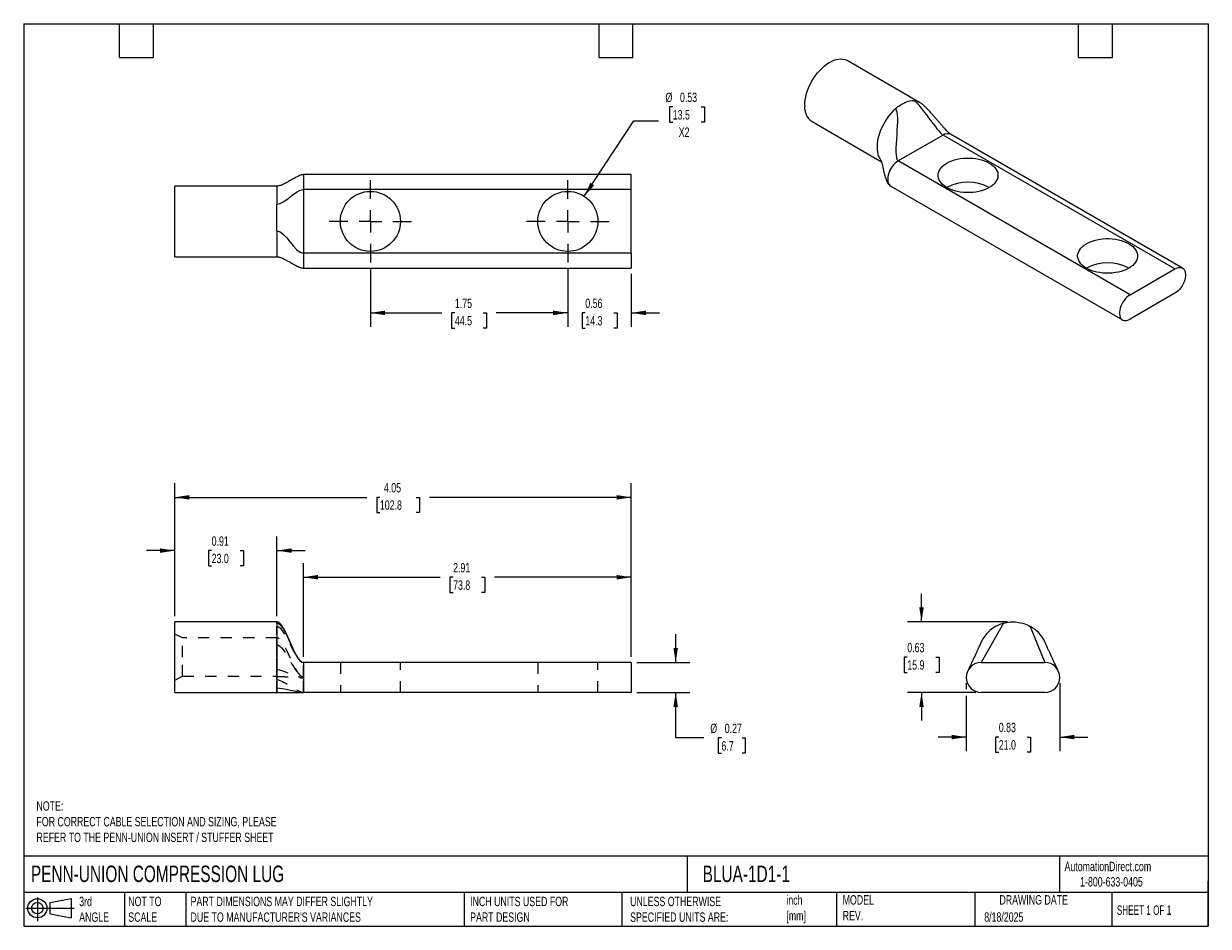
# Model space of a CAD drawing. Header units: inches. Extents: x 0.2 to 10.8, y 0.2 to 8.2.
import ezdxf

# ---------------------------------------------------------------- set-up
doc = ezdxf.new("R2010")
doc.units = ezdxf.units.IN
doc.header["$MEASUREMENT"] = 0
for name, pattern in [('SLD-Center', [0.75, 0.6, -0.05, 0.05, -0.05]), ('SLD-Dashed', [0.075, 0.05, -0.025]), ('SLD-Solid', [0])]:
    doc.linetypes.add(name, pattern=pattern)
for name, color, linetype in [('CENTER', 40, 'SLD-Center'), ('HIDDEN', 102, 'SLD-Dashed'), ('SLD-DEFPOINTS', 7, 'Continuous')]:
    doc.layers.add(name, color=color, linetype=linetype)
doc.layers.add('DIMENSIONS', color=140, linetype='SLD-Solid', lineweight=25)
doc.layers.add('TEXT', color=140, linetype='SLD-Solid', lineweight=25)
doc.styles.add('SLDTEXTSTYLE0', font='TXT', dxfattribs={"width": 0.7})
doc.styles.add('SLDTEXTSTYLE1', font='TXT', dxfattribs={"width": 0.65})
doc.dimstyles.new('SLDDIMSTYLE0', dxfattribs={"dimtxt": 0.084961, "dimasz": 0.13, "dimexe": 0, "dimexo": 0.0625, "dimgap": 0.02124, "dimtad": 0, "dimtih": 1, "dimtoh": 1, "dimrnd": 1e-09, "dimzin": 12, "dimdsep": 46, "dimtxsty": 'SLDTEXTSTYLE0', "dimsah": 1, "dimcen": 0.09, "dimadec": 0, "dimazin": 3, "dimtfac": 1, "dimtofl": 0, "dimtmove": 0, "dimatfit": 3, "dimfxl": 0, "dimfrac": 2, "dimtolj": 1, "dimtzin": 12, "dimarcsym": 0})
doc.dimstyles.new('SLDDIMSTYLE1', dxfattribs={"dimtxt": 0.084961, "dimasz": 0.13, "dimexe": 0, "dimexo": 0.0625, "dimgap": 0.02124, "dimtad": 0, "dimtih": 1, "dimtoh": 1, "dimrnd": 1e-09, "dimdsep": 46, "dimtxsty": 'SLDTEXTSTYLE0', "dimsah": 1, "dimcen": 0.09, "dimadec": 0, "dimazin": 2, "dimtfac": 1, "dimtmove": 0, "dimatfit": 0, "dimfxl": 0, "dimfrac": 2, "dimtolj": 1, "dimtzin": 12, "dimarcsym": 0})
doc.dimstyles.new('SLDDIMSTYLE2', dxfattribs={"dimtxt": 0.084961, "dimasz": 0.13, "dimexe": 0, "dimexo": 0.0625, "dimgap": 0.02124, "dimtad": 0, "dimtih": 1, "dimtoh": 1, "dimrnd": 1e-09, "dimdsep": 46, "dimtxsty": 'SLDTEXTSTYLE0', "dimsah": 1, "dimcen": 0, "dimadec": 0, "dimazin": 2, "dimtfac": 1, "dimtofl": 0, "dimtmove": 0, "dimatfit": 3, "dimfxl": 0, "dimfrac": 2, "dimtolj": 1, "dimtzin": 12, "dimarcsym": 0})

# ---------------------------------------------------------------- blocks, each defined once
blk = doc.blocks.new('Block11')
at = {"color": 7, "linetype": 'SLD-Solid', "lineweight": 18}
for p, q in [((0, 0.113), (0.428, 0.113)), ((0.102, 0.209), (0.102, 0)), ((0.216, 0.164), (0.401, 0.198)), ((0.216, 0.063), (0.216, 0.164)), ((0.401, 0.198), (0.401, 0.029)), ((0.216, 0.063), (0.401, 0.029))]:
    blk.add_line(p, q, dxfattribs=at)
for radius in [0.0846, 0.0506]:
    blk.add_circle((0.102, 0.113), radius, dxfattribs=at)
blk = doc.blocks.new('Block12')
at = {"layer": 'SLD-DEFPOINTS'}
blk.add_blockref('Block11', (0, 0), dxfattribs=at)
blk = doc.blocks.new('_D')
at = {"layer": 'DIMENSIONS'}
for p, q in [((2.729, 2.638), (2.729, 3.469)), ((5.635, 2.638), (5.635, 3.469)), ((2.729, 3.344), (3.941, 3.344)), ((4.056, 3.344), (4.027, 3.344)), ((4.027, 3.344), (4.027, 3.209)), ((4.308, 3.344), (4.337, 3.344)), ((4.337, 3.344), (4.337, 3.209)), ((5.635, 3.344), (4.423, 3.344)), ((4.027, 3.209), (4.056, 3.209)), ((4.337, 3.209), (4.308, 3.209))]:
    blk.add_line(p, q, dxfattribs=at)
for points in [[(2.729, 3.344), (2.859, 3.324), (2.859, 3.364)], [(5.635, 3.344), (5.505, 3.364), (5.505, 3.324)]]:
    blk.add_solid(points, dxfattribs=at)
at = {"layer": 'DIMENSIONS', "char_height": 0.0833, "attachment_point": 1, "style": 'SLDTEXTSTYLE0'}
for s, insert in [('2.91', (4.056, 3.47)), ('73.8', (4.056, 3.316))]:
    blk.add_mtext(s, dxfattribs=dict(at, insert=insert))
blk = doc.blocks.new('_D_1')
at = {"layer": 'DIMENSIONS'}
for p, q in [((1.589, 2.998), (1.589, 3.705)), ((2.495, 2.998), (2.495, 3.705)), ((1.589, 3.58), (1.339, 3.58)), ((1.916, 3.58), (1.887, 3.58)), ((1.887, 3.58), (1.887, 3.445)), ((2.168, 3.58), (2.197, 3.58)), ((2.197, 3.58), (2.197, 3.445)), ((2.495, 3.58), (2.745, 3.58)), ((1.887, 3.445), (1.916, 3.445)), ((2.197, 3.445), (2.168, 3.445))]:
    blk.add_line(p, q, dxfattribs=at)
for points in [[(1.589, 3.58), (1.459, 3.6), (1.459, 3.56)], [(2.495, 3.58), (2.625, 3.56), (2.625, 3.6)]]:
    blk.add_solid(points, dxfattribs=at)
at = {"layer": 'DIMENSIONS', "char_height": 0.0833, "attachment_point": 1, "style": 'SLDTEXTSTYLE0'}
for s, insert in [('0.91', (1.916, 3.706)), ('23.0', (1.916, 3.552))]:
    blk.add_mtext(s, dxfattribs=dict(at, insert=insert))
blk = doc.blocks.new('_D_2')
at = {"layer": 'DIMENSIONS'}
for p, q in [((1.589, 2.998), (1.589, 4.177)), ((5.635, 2.638), (5.635, 4.177)), ((1.589, 4.052), (3.292, 4.052)), ((3.407, 4.052), (3.379, 4.052)), ((3.379, 4.052), (3.379, 3.917)), ((3.73, 4.052), (3.759, 4.052)), ((3.759, 4.052), (3.759, 3.917)), ((5.635, 4.052), (3.846, 4.052)), ((3.379, 3.917), (3.407, 3.917)), ((3.759, 3.917), (3.73, 3.917))]:
    blk.add_line(p, q, dxfattribs=at)
for points in [[(1.589, 4.052), (1.719, 4.032), (1.719, 4.072)], [(5.635, 4.052), (5.505, 4.072), (5.505, 4.032)]]:
    blk.add_solid(points, dxfattribs=at)
at = {"layer": 'DIMENSIONS', "char_height": 0.0833, "attachment_point": 1, "style": 'SLDTEXTSTYLE0'}
for s, insert in [('4.05', (3.443, 4.179)), ('102.8', (3.407, 4.025))]:
    blk.add_mtext(s, dxfattribs=dict(at, insert=insert))
blk = doc.blocks.new('_D_3')
at = {"layer": 'DIMENSIONS'}
for p, q in [((6.029, 2.588), (6.029, 2.838)), ((5.685, 2.588), (6.154, 2.588)), ((5.685, 2.323), (6.154, 2.323)), ((6.029, 1.919), (6.029, 2.323)), ((6.279, 1.919), (6.029, 1.919)), ((6.435, 1.919), (6.407, 1.919)), ((6.407, 1.919), (6.407, 1.784)), ((6.617, 1.919), (6.645, 1.919)), ((6.645, 1.919), (6.645, 1.784)), ((6.407, 1.784), (6.435, 1.784)), ((6.645, 1.784), (6.617, 1.784))]:
    blk.add_line(p, q, dxfattribs=at)
for points in [[(6.029, 2.588), (6.049, 2.718), (6.009, 2.718)], [(6.029, 2.323), (6.009, 2.193), (6.049, 2.193)]]:
    blk.add_solid(points, dxfattribs=at)
at = {"layer": 'DIMENSIONS', "char_height": 0.0833, "attachment_point": 1, "style": 'SLDTEXTSTYLE0'}
for s, insert in [('%%c', (6.336, 2.046)), ('0.27', (6.464, 2.046)), ('6.7', (6.435, 1.891))]:
    blk.add_mtext(s, dxfattribs=dict(at, insert=insert))
blk = doc.blocks.new('_D_4')
at = {"layer": 'DIMENSIONS'}
for p, q in [((8.208, 2.948), (8.208, 3.198)), ((8.969, 2.948), (8.083, 2.948)), ((8.082, 2.636), (8.054, 2.636)), ((8.054, 2.636), (8.054, 2.501)), ((8.335, 2.636), (8.363, 2.636)), ((8.363, 2.636), (8.363, 2.501)), ((8.054, 2.501), (8.082, 2.501)), ((8.363, 2.501), (8.335, 2.501)), ((8.688, 2.323), (8.083, 2.323)), ((8.208, 2.323), (8.208, 2.073))]:
    blk.add_line(p, q, dxfattribs=at)
for points in [[(8.208, 2.948), (8.228, 3.078), (8.188, 3.078)], [(8.208, 2.323), (8.188, 2.193), (8.228, 2.193)]]:
    blk.add_solid(points, dxfattribs=at)
at = {"layer": 'DIMENSIONS', "char_height": 0.0833, "attachment_point": 1, "style": 'SLDTEXTSTYLE0'}
for s, insert in [('0.63', (8.082, 2.762)), ('15.9', (8.082, 2.608))]:
    blk.add_mtext(s, dxfattribs=dict(at, insert=insert))
blk = doc.blocks.new('_D_5')
at = {"layer": 'DIMENSIONS'}
for p, q in [((8.605, 2.406), (8.605, 2.353)), ((9.433, 2.406), (9.433, 1.802)), ((8.605, 2.293), (8.605, 1.802)), ((8.605, 1.927), (8.355, 1.927)), ((8.893, 1.927), (8.864, 1.927)), ((8.864, 1.927), (8.864, 1.792)), ((9.145, 1.927), (9.174, 1.927)), ((9.174, 1.927), (9.174, 1.792)), ((9.433, 1.927), (9.683, 1.927)), ((8.864, 1.792), (8.893, 1.792)), ((9.174, 1.792), (9.145, 1.792))]:
    blk.add_line(p, q, dxfattribs=at)
for points in [[(8.605, 1.927), (8.475, 1.947), (8.475, 1.907)], [(9.433, 1.927), (9.563, 1.907), (9.563, 1.947)]]:
    blk.add_solid(points, dxfattribs=at)
at = {"layer": 'DIMENSIONS', "char_height": 0.0833, "attachment_point": 1, "style": 'SLDTEXTSTYLE0'}
for s, insert in [('0.83', (8.893, 2.054)), ('21.0', (8.893, 1.9))]:
    blk.add_mtext(s, dxfattribs=dict(at, insert=insert))
blk = doc.blocks.new('_D_6')
at = {"layer": 'DIMENSIONS'}
for p, q in [((3.323, 6.082), (3.323, 5.562)), ((5.073, 6.082), (5.073, 5.562)), ((3.323, 5.687), (3.957, 5.687)), ((4.072, 5.687), (4.043, 5.687)), ((4.043, 5.687), (4.043, 5.552)), ((4.324, 5.687), (4.353, 5.687)), ((4.353, 5.687), (4.353, 5.552)), ((5.073, 5.687), (4.439, 5.687)), ((4.043, 5.552), (4.072, 5.552)), ((4.353, 5.552), (4.324, 5.552))]:
    blk.add_line(p, q, dxfattribs=at)
for points in [[(3.323, 5.687), (3.453, 5.667), (3.453, 5.707)], [(5.073, 5.687), (4.943, 5.707), (4.943, 5.667)]]:
    blk.add_solid(points, dxfattribs=at)
at = {"layer": 'DIMENSIONS', "char_height": 0.0833, "attachment_point": 1, "style": 'SLDTEXTSTYLE0'}
for s, insert in [('1.75', (4.072, 5.813)), ('44.5', (4.072, 5.659))]:
    blk.add_mtext(s, dxfattribs=dict(at, insert=insert))
blk = doc.blocks.new('_D_7')
at = {"layer": 'DIMENSIONS'}
for p, q in [((5.073, 6.082), (5.073, 5.562)), ((5.635, 6.034), (5.635, 5.562)), ((5.073, 5.687), (4.823, 5.687)), ((5.228, 5.687), (5.199, 5.687)), ((5.199, 5.687), (5.199, 5.552)), ((5.48, 5.687), (5.509, 5.687)), ((5.509, 5.687), (5.509, 5.552)), ((5.635, 5.687), (5.885, 5.687)), ((5.199, 5.552), (5.228, 5.552)), ((5.509, 5.552), (5.48, 5.552))]:
    blk.add_line(p, q, dxfattribs=at)
for points in [[(5.073, 5.687), (4.943, 5.707), (4.943, 5.667)], [(5.635, 5.687), (5.765, 5.667), (5.765, 5.707)]]:
    blk.add_solid(points, dxfattribs=at)
at = {"layer": 'DIMENSIONS', "char_height": 0.0833, "attachment_point": 1, "style": 'SLDTEXTSTYLE0'}
for s, insert in [('0.56', (5.228, 5.813)), ('14.3', (5.228, 5.659))]:
    blk.add_mtext(s, dxfattribs=dict(at, insert=insert))
blk = doc.blocks.new('_D_8')
at = {"layer": 'DIMENSIONS'}
for p, q in [((6.003, 7.512), (5.974, 7.512)), ((5.974, 7.512), (5.974, 7.377)), ((6.255, 7.512), (6.284, 7.512)), ((6.284, 7.512), (6.284, 7.377)), ((5.219, 6.72), (5.658, 7.389)), ((5.658, 7.389), (5.876, 7.389)), ((5.974, 7.377), (6.003, 7.377)), ((6.284, 7.377), (6.255, 7.377))]:
    blk.add_line(p, q, dxfattribs=at)
blk.add_solid([(5.219, 6.72), (5.307, 6.818), (5.273, 6.84)], dxfattribs=at)
at = {"layer": 'DIMENSIONS', "char_height": 0.0833, "attachment_point": 1, "style": 'SLDTEXTSTYLE0'}
for s, insert in [('%%c', (5.939, 7.639)), ('0.53', (6.067, 7.639)), ('13.5', (6.003, 7.484)), ('X2', (6.056, 7.33))]:
    blk.add_mtext(s, dxfattribs=dict(at, insert=insert))
blk = doc.blocks.new('SW_CENTERMARKSYMBOL_0')
at = {"layer": 'CENTER', "color": 0}
for p, q in [((0, 0.2), (0, 0.365625)), ((-0.2, 0), (-0.365625, 0)), ((0, 0), (-0.1, 0)), ((0, 0), (0, 0.1)), ((0, 0), (0, -0.1)), ((0, 0), (0.1, 0)), ((0.2, 0), (0.365625, 0)), ((0, -0.2), (0, -0.365625))]:
    blk.add_line(p, q, dxfattribs=at)
blk = doc.blocks.new('SW_CENTERMARKSYMBOL_1')
at = {"layer": 'CENTER', "color": 0}
for p, q in [((0, 0.2), (0, 0.365625)), ((-0.2, 0), (-0.365625, 0)), ((0, 0), (-0.1, 0)), ((0, 0), (0, 0.1)), ((0, 0), (0, -0.1)), ((0, 0), (0.1, 0)), ((0.2, 0), (0.365625, 0)), ((0, -0.2), (0, -0.365625))]:
    blk.add_line(p, q, dxfattribs=at)

msp = doc.modelspace()

# ---------------------------------------------------------------- linework, layer by layer
for p, q in [((8.191, 7.553), (7.55, 7.923)), ((7.238, 7.382), (7.852, 7.027)), ((8.399, 7.263), (8.001, 7.034)), ((10.454, 6.077), (8.399, 7.263)), ((10.52, 6.084), (8.465, 7.27)), ((10.056, 5.847), (8.001, 7.034)), ((5.635, 6.912), (2.729, 6.912)), ((2.729, 6.912), (2.729, 6.779)), ((5.635, 6.779), (5.635, 6.912)), ((2.495, 6.81), (1.589, 6.81)), ((1.589, 6.185), (1.589, 6.81)), ((2.495, 6.81), (2.495, 6.651)), ((2.729, 6.779), (2.729, 6.216)), ((5.635, 6.779), (2.729, 6.779)), ((5.635, 6.216), (5.635, 6.779)), ((7.935, 6.811), (9.99, 5.624)), ((2.495, 6.414), (2.495, 6.185)), ((5.635, 6.216), (2.729, 6.216)), ((2.729, 6.216), (2.729, 6.084)), ((5.635, 6.216), (5.635, 6.084)), ((1.589, 6.185), (2.495, 6.185)), ((2.729, 6.084), (5.635, 6.084)), ((10.056, 5.847), (10.454, 6.077)), ((10.454, 5.861), (10.056, 5.631)), ((2.495, 2.948), (1.589, 2.948)), ((1.589, 2.636), (1.589, 2.948)), ((2.495, 2.937), (2.495, 2.363)), ((1.589, 2.323), (1.589, 2.636)), ((2.729, 2.588), (2.729, 2.323)), ((5.635, 2.588), (2.729, 2.588)), ((5.635, 2.588), (5.635, 2.323)), ((8.738, 2.588), (9.301, 2.588)), ((1.589, 2.323), (2.495, 2.323)), ((2.495, 2.363), (2.495, 2.323)), ((5.635, 2.323), (2.729, 2.323)), ((9.301, 2.323), (8.738, 2.323))]:
    msp.add_line(p, q)
at = {"flags": 128}
for points in [[(7.173, 7.525), (7.174, 7.55), (7.177, 7.576), (7.182, 7.603), (7.189, 7.631), (7.198, 7.658), (7.209, 7.686), (7.222, 7.713), (7.236, 7.74), (7.252, 7.765), (7.269, 7.79), (7.287, 7.814), (7.306, 7.836), (7.326, 7.856), (7.346, 7.874), (7.367, 7.891), (7.389, 7.905), (7.41, 7.916), (7.431, 7.926), (7.452, 7.932), (7.472, 7.936), (7.492, 7.938), (7.511, 7.937), (7.528, 7.933), (7.545, 7.926), (7.55, 7.923)], [(7.975, 7.494), (7.955, 7.474), (7.935, 7.453), (7.916, 7.43), (7.898, 7.405), (7.882, 7.379), (7.867, 7.352), (7.854, 7.325), (7.842, 7.297), (7.832, 7.269), (7.825, 7.241), (7.819, 7.214), (7.815, 7.187), (7.814, 7.161), (7.814, 7.136), (7.817, 7.113), (7.822, 7.091), (7.829, 7.071), (7.838, 7.054), (7.848, 7.038), (7.849, 7.037)], [(8.432, 6.798), (8.414, 6.81), (8.397, 6.822), (8.384, 6.836), (8.372, 6.851), (8.364, 6.866), (8.358, 6.882), (8.355, 6.898), (8.355, 6.914), (8.358, 6.93), (8.364, 6.946), (8.372, 6.961), (8.384, 6.976), (8.397, 6.99), (8.414, 7.003), (8.432, 7.014), (8.453, 7.025), (8.476, 7.035), (8.5, 7.043), (8.525, 7.049), (8.551, 7.054), (8.579, 7.057), (8.606, 7.059), (8.634, 7.059), (8.662, 7.057), (8.689, 7.054), (8.715, 7.049), (8.741, 7.043), (8.765, 7.035), (8.787, 7.025), (8.808, 7.014), (8.827, 7.003), (8.843, 6.99), (8.857, 6.976), (8.868, 6.961), (8.877, 6.946), (8.883, 6.93), (8.885, 6.914), (8.885, 6.898), (8.883, 6.882), (8.877, 6.866), (8.868, 6.851), (8.857, 6.836), (8.843, 6.822), (8.827, 6.81), (8.808, 6.798), (8.787, 6.787), (8.765, 6.777), (8.741, 6.769), (8.715, 6.763), (8.689, 6.758), (8.662, 6.755), (8.634, 6.753), (8.606, 6.753), (8.579, 6.755), (8.551, 6.758), (8.525, 6.763), (8.5, 6.769), (8.476, 6.777), (8.453, 6.787), (8.432, 6.798)], [(8.001, 7.034), (7.987, 7.024), (7.974, 7.013), (7.96, 6.999), (7.948, 6.984), (7.937, 6.968), (7.928, 6.951), (7.92, 6.933), (7.914, 6.915), (7.91, 6.897), (7.908, 6.88), (7.908, 6.863), (7.91, 6.849), (7.914, 6.836), (7.92, 6.824), (7.928, 6.816), (7.935, 6.811)], [(9.67, 6.083), (9.651, 6.095), (9.635, 6.108), (9.621, 6.122), (9.61, 6.137), (9.601, 6.152), (9.595, 6.168), (9.592, 6.184), (9.592, 6.2), (9.595, 6.216), (9.601, 6.231), (9.61, 6.247), (9.621, 6.261), (9.635, 6.275), (9.651, 6.288), (9.67, 6.3), (9.69, 6.311), (9.713, 6.32), (9.737, 6.328), (9.762, 6.335), (9.789, 6.34), (9.816, 6.343), (9.844, 6.345), (9.872, 6.345), (9.899, 6.343), (9.926, 6.34), (9.953, 6.335), (9.978, 6.328), (10.002, 6.32), (10.025, 6.311), (10.045, 6.3), (10.064, 6.288), (10.08, 6.275), (10.094, 6.261), (10.106, 6.247), (10.114, 6.231), (10.12, 6.216), (10.123, 6.2), (10.123, 6.184), (10.12, 6.168), (10.114, 6.152), (10.106, 6.137), (10.094, 6.122), (10.08, 6.108), (10.064, 6.095), (10.045, 6.083), (10.025, 6.072), (10.002, 6.063), (9.978, 6.055), (9.953, 6.048), (9.926, 6.044), (9.899, 6.04), (9.872, 6.039), (9.844, 6.039), (9.816, 6.04), (9.789, 6.044), (9.762, 6.048), (9.737, 6.055), (9.713, 6.063), (9.69, 6.072), (9.67, 6.083)], [(10.454, 6.077), (10.468, 6.084), (10.482, 6.088), (10.495, 6.09), (10.507, 6.089), (10.518, 6.085), (10.527, 6.079), (10.535, 6.07), (10.541, 6.059), (10.545, 6.046), (10.548, 6.031), (10.548, 6.015), (10.545, 5.998), (10.541, 5.98), (10.535, 5.962), (10.527, 5.944), (10.518, 5.926), (10.507, 5.91), (10.495, 5.895), (10.482, 5.882), (10.468, 5.87), (10.454, 5.861)], [(10.056, 5.847), (10.042, 5.838), (10.028, 5.827), (10.015, 5.813), (10.003, 5.798), (9.992, 5.782), (9.983, 5.764), (9.975, 5.746), (9.969, 5.728), (9.965, 5.71), (9.963, 5.693), (9.963, 5.677), (9.965, 5.662), (9.969, 5.649), (9.975, 5.638), (9.983, 5.629), (9.992, 5.623), (10.003, 5.619), (10.015, 5.618), (10.028, 5.62), (10.042, 5.624), (10.056, 5.631)]]:
    msp.add_lwpolyline(points, dxfattribs=at)
for centre in [(3.323, 6.498), (5.073, 6.498)]:
    msp.add_circle(centre, 0.266)
for centre, radius, start, end in [((8.136, 7.457), 0.111, 60.3353, 86.3617), ((7.328, 7.509), 0.156, 174.0991, 234.5888), ((8.438, 7.21), 0.0655, 65.1337, 126.1767), ((8.62, 6.439), 0.405, 62.3038, 117.6962), ((9.858, 5.725), 0.405, 62.3038, 117.6962), ((9.019, 2.636), 0.313, 105.6037, 157.0985), ((9.019, 2.636), 0.313, 26.0065, 60.6037), ((8.738, 2.456), 0.133, 90, 270), ((9.301, 2.456), 0.133, 270, 90)]:
    msp.add_arc(centre, radius, start, end)
for points, knots in [([(7.975, 7.494), (8.003, 7.519), (8.033, 7.539), (8.09, 7.564), (8.118, 7.57), (8.143, 7.568)], [0, 0, 0, 0, 0.5, 0.5, 1, 1, 1, 1]), ([(8.466, 7.27), (8.465, 7.27), (8.464, 7.271), (8.46, 7.274), (8.454, 7.279), (8.446, 7.287), (8.439, 7.294), (8.432, 7.301), (8.421, 7.313), (8.405, 7.33), (8.387, 7.35), (8.369, 7.371), (8.35, 7.393), (8.33, 7.416), (8.31, 7.439), (8.292, 7.459), (8.279, 7.473), (8.269, 7.484), (8.261, 7.493), (8.248, 7.506), (8.232, 7.522), (8.213, 7.538), (8.198, 7.549), (8.191, 7.553)], [0, 0, 0, 0, 0.013622, 0.025549, 0.046374, 0.079973, 0.09985, 0.114847, 0.156358, 0.215428, 0.283643, 0.354781, 0.426905, 0.498295, 0.586099, 0.655805, 0.707983, 0.72824, 0.758491, 0.80632, 0.867658, 0.935627, 1, 1, 1, 1]), ([(7.849, 7.038), (7.849, 7.038), (7.849, 7.038), (7.852, 7.029), (7.855, 7.017), (7.859, 7.001), (7.864, 6.981), (7.87, 6.954), (7.876, 6.93), (7.881, 6.909), (7.887, 6.89), (7.894, 6.87), (7.901, 6.851), (7.91, 6.835), (7.921, 6.82), (7.93, 6.814), (7.935, 6.811)], [0, 0, 0, 0, 0.051062, 0.1238753, 0.1839445, 0.2394463, 0.3289073, 0.4311629, 0.5396971, 0.5955154, 0.6634517, 0.7434281, 0.8076396, 0.8724962, 0.9362963, 1, 1, 1, 1]), ([(2.729, 6.912), (2.727, 6.912), (2.723, 6.912), (2.716, 6.91), (2.702, 6.907), (2.684, 6.899), (2.665, 6.889), (2.648, 6.88), (2.631, 6.87), (2.615, 6.861), (2.6, 6.852), (2.587, 6.845), (2.574, 6.838), (2.56, 6.831), (2.544, 6.823), (2.529, 6.817), (2.515, 6.813), (2.503, 6.811), (2.498, 6.81), (2.495, 6.81)], [0, 0, 0, 0, 0.017334, 0.035229, 0.074327, 0.162696, 0.255798, 0.341565, 0.412546, 0.49909, 0.572174, 0.624246, 0.682564, 0.758442, 0.822578, 0.887647, 0.947691, 0.974584, 1, 1, 1, 1]), ([(2.495, 6.414), (2.495, 6.453), (2.495, 6.495), (2.495, 6.576), (2.495, 6.616), (2.495, 6.651)], [0, 0, 0, 0, 0.5, 0.5, 1, 1, 1, 1]), ([(2.495, 6.185), (2.497, 6.185), (2.504, 6.185), (2.515, 6.182), (2.531, 6.177), (2.549, 6.169), (2.569, 6.159), (2.585, 6.15), (2.601, 6.142), (2.617, 6.133), (2.635, 6.122), (2.654, 6.111), (2.674, 6.101), (2.691, 6.093), (2.707, 6.087), (2.72, 6.084), (2.726, 6.084), (2.729, 6.084)], [0, 0, 0, 0, 0.023583, 0.063924, 0.109706, 0.208176, 0.301723, 0.378959, 0.443024, 0.516108, 0.60631, 0.710034, 0.792079, 0.871826, 0.942278, 0.972444, 1, 1, 1, 1]), ([(2.729, 2.588), (2.726, 2.588), (2.72, 2.589), (2.709, 2.595), (2.697, 2.607), (2.685, 2.623), (2.675, 2.64), (2.667, 2.653), (2.659, 2.667), (2.652, 2.682), (2.645, 2.696), (2.639, 2.708), (2.632, 2.724), (2.622, 2.745), (2.611, 2.771), (2.598, 2.8), (2.583, 2.833), (2.567, 2.867), (2.55, 2.898), (2.533, 2.923), (2.518, 2.939), (2.505, 2.947), (2.498, 2.948), (2.495, 2.948)], [0, 0, 0, 0, 0.025547, 0.04994, 0.096164, 0.138254, 0.174959, 0.2185, 0.258805, 0.295281, 0.342166, 0.380987, 0.421075, 0.46845, 0.526076, 0.594922, 0.67385, 0.757507, 0.835634, 0.903748, 0.958361, 0.980442, 1, 1, 1, 1]), ([(2.495, 2.937), (2.495, 2.94), (2.495, 2.943), (2.495, 2.947), (2.495, 2.948), (2.495, 2.948)], [0, 0, 0, 0, 0.5, 0.5, 1, 1, 1, 1]), ([(8.935, 2.937), (8.974, 2.948), (9.016, 2.951), (9.097, 2.941), (9.137, 2.928), (9.172, 2.908)], [0, 0, 0, 0, 0.5, 0.5, 1, 1, 1, 1]), ([(8.731, 2.758), (8.731, 2.758), (8.732, 2.758), (8.73, 2.755), (8.726, 2.746), (8.719, 2.731), (8.712, 2.716), (8.707, 2.704), (8.702, 2.693), (8.695, 2.678), (8.685, 2.656), (8.673, 2.63), (8.66, 2.603), (8.649, 2.58), (8.641, 2.561), (8.634, 2.547), (8.63, 2.539), (8.628, 2.533), (8.625, 2.527), (8.622, 2.521), (8.621, 2.519), (8.621, 2.519), (8.621, 2.519)], [0, 0, 0, 0, 0.007792, 0.032428, 0.084705, 0.164194, 0.220708, 0.260427, 0.301295, 0.343009, 0.431698, 0.535517, 0.633619, 0.722594, 0.797875, 0.84401, 0.878667, 0.893698, 0.924434, 0.96934, 0.994597, 1, 1, 1, 1]), ([(9.416, 2.52), (9.416, 2.52), (9.416, 2.52), (9.415, 2.524), (9.409, 2.537), (9.398, 2.56), (9.385, 2.588), (9.373, 2.615), (9.36, 2.642), (9.348, 2.668), (9.338, 2.689), (9.331, 2.704), (9.325, 2.717), (9.319, 2.731), (9.312, 2.746), (9.307, 2.758), (9.302, 2.767), (9.3, 2.772), (9.3, 2.773), (9.3, 2.773)], [0, 0, 0, 0, 0.0055435, 0.0318779, 0.0917633, 0.19378, 0.2959465, 0.3934208, 0.4807572, 0.5801177, 0.6705943, 0.7013993, 0.747337, 0.80725, 0.8579817, 0.909744, 0.9580668, 0.9798084, 1, 1, 1, 1]), ([(2.495, 2.323), (2.499, 2.323), (2.509, 2.323), (2.527, 2.323), (2.549, 2.323), (2.576, 2.323), (2.608, 2.323), (2.639, 2.323), (2.664, 2.323), (2.684, 2.323), (2.699, 2.323), (2.708, 2.323), (2.716, 2.323), (2.721, 2.323), (2.725, 2.323), (2.728, 2.323), (2.729, 2.323)], [0, 0, 0, 0, 0.027335, 0.075871, 0.137289, 0.208077, 0.297927, 0.388474, 0.444229, 0.498188, 0.557029, 0.62957, 0.715443, 0.809523, 0.906117, 1, 1, 1, 1])]:
    msp.add_open_spline(points, degree=3, knots=knots)
for points in [[(8.143, 7.568), (8.192, 7.539), (8.35, 7.292), (8.399, 7.263)], [(7.975, 7.494), (8.03, 7.463), (7.946, 7.065), (8.001, 7.034)], [(2.495, 6.651), (2.564, 6.651), (2.66, 6.779), (2.729, 6.779)], [(2.495, 6.414), (2.572, 6.414), (2.652, 6.216), (2.729, 6.216)], [(2.495, 2.937), (2.572, 2.937), (2.652, 2.588), (2.729, 2.588)], [(8.935, 2.937), (8.935, 2.937), (8.738, 2.588), (8.738, 2.588)], [(9.172, 2.908), (9.172, 2.908), (9.301, 2.588), (9.301, 2.588)], [(2.495, 2.363), (2.54, 2.363), (2.684, 2.323), (2.729, 2.323)]]:
    msp.add_open_spline(points, degree=3)
at = {"layer": 'HIDDEN'}
for p, q in [((1.659, 2.806), (1.589, 2.838)), ((2.495, 2.437), (2.495, 2.908)), ((1.659, 2.636), (1.659, 2.806)), ((2.495, 2.806), (1.659, 2.806)), ((2.495, 2.526), (2.495, 2.745)), ((2.495, 2.745), (2.495, 2.526)), ((1.659, 2.466), (1.659, 2.636)), ((2.495, 2.526), (2.495, 2.466)), ((2.729, 2.461), (2.729, 2.588)), ((3.057, 2.588), (3.057, 2.323)), ((3.589, 2.323), (3.589, 2.588)), ((4.807, 2.588), (4.807, 2.323)), ((5.339, 2.323), (5.339, 2.588)), ((1.589, 2.433), (1.659, 2.466)), ((1.659, 2.466), (2.495, 2.466)), ((2.495, 2.323), (2.495, 2.437)), ((2.729, 2.458), (2.729, 2.453)), ((2.729, 2.323), (2.729, 2.45))]:
    msp.add_line(p, q, dxfattribs=at)
for points, knots in [([(2.495, 2.948), (2.495, 2.948), (2.495, 2.945), (2.495, 2.931), (2.495, 2.921), (2.495, 2.908)], [0, 0, 0, 0, 0.5, 0.5, 1, 1, 1, 1]), ([(2.495, 2.745), (2.495, 2.755), (2.495, 2.772), (2.495, 2.797), (2.495, 2.811), (2.495, 2.797), (2.495, 2.772), (2.495, 2.755), (2.495, 2.745)], [0, 0, 0, 0, 0.125, 0.25, 0.5, 0.75, 0.875, 1, 1, 1, 1]), ([(2.72, 2.46), (2.719, 2.46), (2.714, 2.462), (2.705, 2.469), (2.695, 2.481), (2.685, 2.493), (2.678, 2.504), (2.666, 2.523), (2.65, 2.553), (2.631, 2.591), (2.613, 2.63), (2.594, 2.669), (2.575, 2.708), (2.556, 2.744), (2.54, 2.769), (2.526, 2.787), (2.516, 2.797), (2.508, 2.803), (2.5, 2.805), (2.497, 2.806), (2.495, 2.806)], [0, 0, 0, 0, 0.006435, 0.036316, 0.080458, 0.117025, 0.145549, 0.176513, 0.273318, 0.389289, 0.478012, 0.583022, 0.699851, 0.789426, 0.873805, 0.911673, 0.945394, 0.97449, 0.987543, 1, 1, 1, 1]), ([(2.495, 2.466), (2.501, 2.465), (2.517, 2.465), (2.543, 2.464), (2.573, 2.462), (2.606, 2.46), (2.637, 2.458), (2.667, 2.456), (2.692, 2.455), (2.712, 2.453), (2.724, 2.453), (2.729, 2.453)], [0, 0, 0, 0, 0.083478, 0.198545, 0.332341, 0.473641, 0.612778, 0.739376, 0.849468, 0.937744, 1, 1, 1, 1])]:
    msp.add_open_spline(points, degree=3, knots=knots, dxfattribs=at)
for points in [[(2.495, 2.908), (2.564, 2.908), (2.66, 2.588), (2.729, 2.588)], [(2.495, 2.745), (2.562, 2.745), (2.662, 2.458), (2.729, 2.458)], [(2.495, 2.526), (2.543, 2.526), (2.681, 2.453), (2.729, 2.453)], [(2.495, 2.437), (2.539, 2.437), (2.685, 2.323), (2.729, 2.323)]]:
    msp.add_open_spline(points, degree=3, dxfattribs=at)
at = {"layer": 'TEXT'}
for p, q in [((0.25, 8.25), (10.75, 8.25)), ((0.25, 8.25), (0.25, 0.25)), ((1.1, 7.95), (1.1, 8.25)), ((1.4, 7.95), (1.4, 8.25)), ((5.35, 7.95), (5.35, 8.25)), ((5.65, 7.95), (5.65, 8.25)), ((9.6, 7.95), (9.6, 8.25)), ((9.9, 7.95), (9.9, 8.25)), ((10.75, 8.25), (10.75, 0.25)), ((1.1, 7.95), (1.4, 7.95)), ((5.35, 7.95), (5.65, 7.95)), ((9.6, 7.95), (9.9, 7.95)), ((10.75, 0.871), (0.25, 0.871)), ((6.132, 0.871), (6.132, 0.55)), ((9.432, 0.871), (9.432, 0.55)), ((10.75, 0.25), (10.75, 0.65)), ((10.75, 0.55), (0.25, 0.55)), ((1.143, 0.55), (1.143, 0.25)), ((1.687, 0.55), (1.687, 0.25)), ((4.153, 0.55), (4.153, 0.25)), ((5.551, 0.55), (5.551, 0.25)), ((7.453, 0.55), (7.453, 0.25)), ((8.68, 0.55), (8.68, 0.25)), ((9.896, 0.55), (9.896, 0.25)), ((0.25, 0.25), (10.75, 0.25))]:
    msp.add_line(p, q, dxfattribs=at)

# ---------------------------------------------------------------- block references
at = {"layer": 'CENTER'}
for name, p in [('SW_CENTERMARKSYMBOL_0', (3.323, 6.498)), ('SW_CENTERMARKSYMBOL_1', (5.073, 6.498))]:
    msp.add_blockref(name, p, dxfattribs=at)
at = {"layer": 'SLD-DEFPOINTS'}
msp.add_blockref('Block12', (0.269, 0.297), dxfattribs=at)

# ---------------------------------------------------------------- texts
at = {"layer": 'TEXT'}
for s, insert, char_height, attachment_point, style in [('NOTE:^JFOR CORRECT CABLE SELECTION AND SIZING, PLEASE ^JREFER TO THE PENN-UNION INSERT / STUFFER SHEET', (0.363, 1.358), 0.083333, 1, 'SLDTEXTSTYLE0'), ('PENN-UNION COMPRESSION LUG', (0.314, 0.788), 0.14583, 1, 'SLDTEXTSTYLE0'), ('BLUA-1D1-1', (6.268, 0.788), 0.1458, 1, 'SLDTEXTSTYLE0'), ('AutomationDirect.com', (9.476, 0.822), 0.08333, 1, 'SLDTEXTSTYLE0'), ('1-800-633-0405', (9.614, 0.686), 0.08333, 1, 'SLDTEXTSTYLE0'), ('inch^J[mm]', (7.01, 0.524), 0.0833, 1, 'SLDTEXTSTYLE0'), ('MODEL ^JREV.', (7.509, 0.526), 0.08333, 1, 'SLDTEXTSTYLE0'), ('DRAWING DATE', (9.202, 0.526), 0.08333, 2, 'SLDTEXTSTYLE0'), ('3rd^JANGLE', (0.742, 0.512), 0.0833, 1, 'SLDTEXTSTYLE0'), ('NOT TO^JSCALE', (1.177, 0.512), 0.08333, 1, 'SLDTEXTSTYLE0'), ("PART DIMENSIONS MAY DIFFER SLIGHTLY ^JDUE TO MANUFACTURER'S VARIANCES", (1.729, 0.512), 0.08333, 1, 'SLDTEXTSTYLE0'), ('INCH UNITS USED FOR ^JPART DESIGN', (4.207, 0.512), 0.08333, 1, 'SLDTEXTSTYLE0'), ('UNLESS OTHERWISE ^JSPECIFIED UNITS ARE:', (5.625, 0.512), 0.08333, 1, 'SLDTEXTSTYLE0'), ('SHEET 1 OF 1', (9.939, 0.435), 0.08333, 1, 'SLDTEXTSTYLE1'), ('8/18/2025', (8.764, 0.374), 0.0833, 1, 'SLDTEXTSTYLE0')]:
    msp.add_mtext(s, dxfattribs=dict(at, insert=insert, char_height=char_height, attachment_point=attachment_point, style=style))

# ---------------------------------------------------------------- dimensions: what is measured, and where the dimension line sits
at = {"layer": 'DIMENSIONS'}
dim = msp.add_diameter_dim_2p(p1=(4.927, 6.276), p2=(5.219, 6.72), text='<>\\PX2', dimstyle='SLDDIMSTYLE2', dxfattribs=at)
dim.commit()
dim.dimension.update_dxf_attribs({"geometry": '_D_8', "text_midpoint": (6.129, 7.433), "dimtype": 163})
for base, p1, p2, dimstyle, picture, middle in [((5.073, 5.687), (3.323, 6.132), (5.073, 6.132), 'SLDDIMSTYLE0', '_D_6', (4.198, 5.687)), ((5.635, 5.687), (5.073, 6.132), (5.635, 6.084), 'SLDDIMSTYLE1', '_D_7', (5.354, 5.687)), ((5.635, 4.052), (1.589, 2.948), (5.635, 2.588), 'SLDDIMSTYLE0', '_D_2', (3.569, 4.052)), ((1.589, 3.58), (2.495, 2.948), (1.589, 2.948), 'SLDDIMSTYLE1', '_D_1', (2.042, 3.58)), ((2.729, 3.344), (5.635, 2.588), (2.729, 2.588), 'SLDDIMSTYLE0', '_D', (4.182, 3.344))]:
    dim = msp.add_linear_dim(base=base, p1=p1, p2=p2, dimstyle=dimstyle, dxfattribs=at)
    dim.commit()
    dim.dimension.update_dxf_attribs({"geometry": picture, "text_midpoint": middle, "dimtype": 160})
for base, p1, p2, angle, picture, middle in [((8.208277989, 2.948152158), (8.737560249, 2.323152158), (9.019060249, 2.948152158), 90, '_D_4', (8.208277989, 2.635652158)), ((9.433, 1.927), (8.605, 2.456), (9.433, 2.456), 0, '_D_5', (9.019, 1.927))]:
    dim = msp.add_linear_dim(base=base, p1=p1, p2=p2, angle=angle, dimstyle='SLDDIMSTYLE1', dxfattribs=at)
    dim.commit()
    dim.dimension.update_dxf_attribs({"geometry": picture, "text_midpoint": middle, "dimtype": 160})
dim = msp.add_linear_dim(base=(6.028654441, 2.323152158), p1=(5.63495267, 2.588152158), p2=(5.63495267, 2.323152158), angle=90, text='%%c<>', dimstyle='SLDDIMSTYLE1', dxfattribs=at)
dim.commit()
dim.dimension.update_dxf_attribs({"geometry": '_D_3', "text_midpoint": (6.028654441, 1.919101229), "dimtype": 160})

doc.saveas('drawing.dxf')
